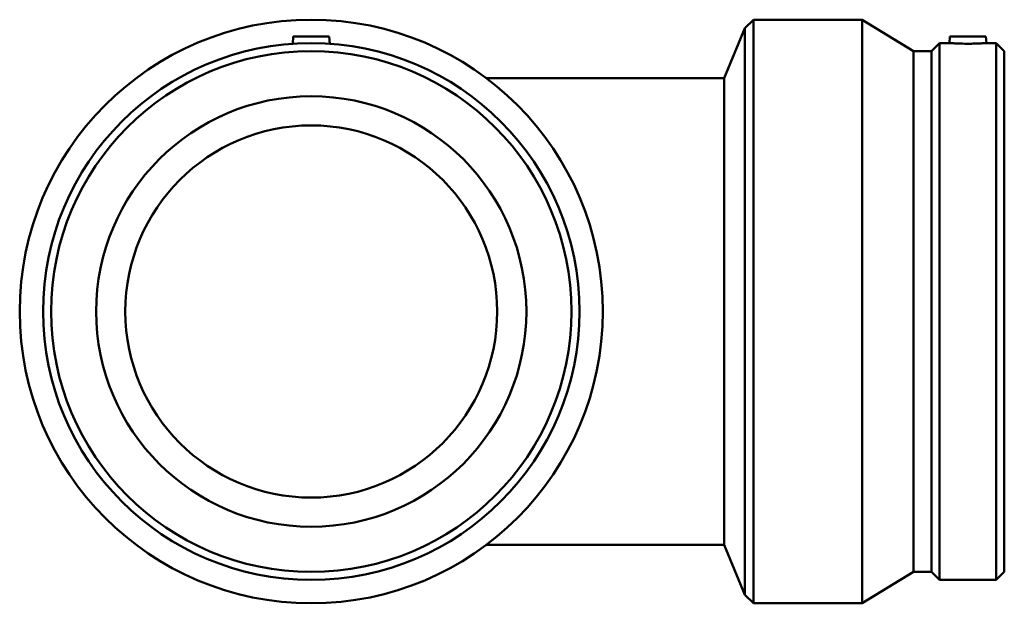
# Model space of a CAD drawing. Header units: millimetres. Extents: x -753 to 1445, y -1046 to 1188.
# Tile 2 of 6: x -753 to -341, y 145 to 389. Entities that reach past the tile are written whole.
import ezdxf

# ---------------------------------------------------------------- set-up
doc = ezdxf.new("R2010")
doc.units = ezdxf.units.MM
doc.layers.add('Visible (ANSI)', color=7, linetype='Continuous', lineweight=50)

msp = doc.modelspace()

# ---------------------------------------------------------------- linework, layer by layer
at = {"layer": 'Visible (ANSI)'}
for p, q in [((-449.262, 385.26), (-445.688, 388.833)), ((-445.688, 388.833), (-445.688, 144.833)), ((-400.138, 388.833), (-445.688, 388.833)), ((-400.138, 388.833), (-400.138, 144.833)), ((-378.751, 375.706), (-400.138, 388.833)), ((-457.888, 364.433), (-449.262, 385.26)), ((-449.262, 385.26), (-449.262, 148.406)), ((-638.188, 381.833), (-638.453, 378.804)), ((-638.188, 381.833), (-623.188, 381.833)), ((-623.188, 381.833), (-622.923, 378.804)), ((-371.138, 375.706), (-367.771, 379.073)), ((-367.771, 379.073), (-367.771, 154.593)), ((-363.655, 379.073), (-367.771, 379.073)), ((-363.413, 381.833), (-363.655, 379.073)), ((-363.413, 381.833), (-348.413, 381.833)), ((-348.413, 381.833), (-348.172, 379.073)), ((-344.056, 379.073), (-348.172, 379.073)), ((-344.056, 379.073), (-344.056, 154.593)), ((-340.688, 375.706), (-344.056, 379.073)), ((-378.751, 375.706), (-378.751, 157.96)), ((-371.138, 375.706), (-378.751, 375.706)), ((-371.138, 375.706), (-371.138, 157.96)), ((-340.688, 375.706), (-340.688, 157.96)), ((-457.888, 364.433), (-557.488, 364.433)), ((-457.888, 169.233), (-457.888, 364.433)), ((-557.488, 169.233), (-457.888, 169.233)), ((-457.888, 169.233), (-449.262, 148.406)), ((-378.751, 157.96), (-400.138, 144.833)), ((-371.138, 157.96), (-378.751, 157.96)), ((-371.138, 157.96), (-367.771, 154.593)), ((-340.688, 157.96), (-344.056, 154.593)), ((-344.056, 154.593), (-367.771, 154.593)), ((-449.262, 148.406), (-445.688, 144.833)), ((-400.138, 144.833), (-445.688, 144.833))]:
    msp.add_line(p, q, dxfattribs=at)
for radius in [122, 112.24, 108.873, 90, 77.8]:
    msp.add_circle((-630.688, 266.833), radius, dxfattribs=at)
for points, knots in [([(-355.913, 378.804), (-356.888, 378.804), (-357.926, 378.818), (-359.835, 378.869), (-360.706, 378.905), (-362.079, 378.973), (-362.673, 379.008), (-363.461, 379.059), (-363.655, 379.073), (-363.655, 379.073)], [0, 0, 0, 0, 0.2922558, 0.2922558, 0.5845116, 0.5845116, 0.8765645, 0.8765645, 1.1686174, 1.1686174, 1.1686174, 1.1686174]), ([(-348.172, 379.073), (-348.172, 379.073), (-348.366, 379.059), (-349.154, 379.008), (-349.748, 378.973), (-351.121, 378.905), (-351.992, 378.869), (-353.901, 378.818), (-354.939, 378.804), (-355.913, 378.804)], [3.5058521, 3.5058521, 3.5058521, 3.5058521, 3.7979049, 3.7979049, 4.0899578, 4.0899578, 4.3822136, 4.3822136, 4.6744694, 4.6744694, 4.6744694, 4.6744694])]:
    msp.add_open_spline(points, degree=3, knots=knots, dxfattribs=at)

doc.saveas('drawing.dxf')
